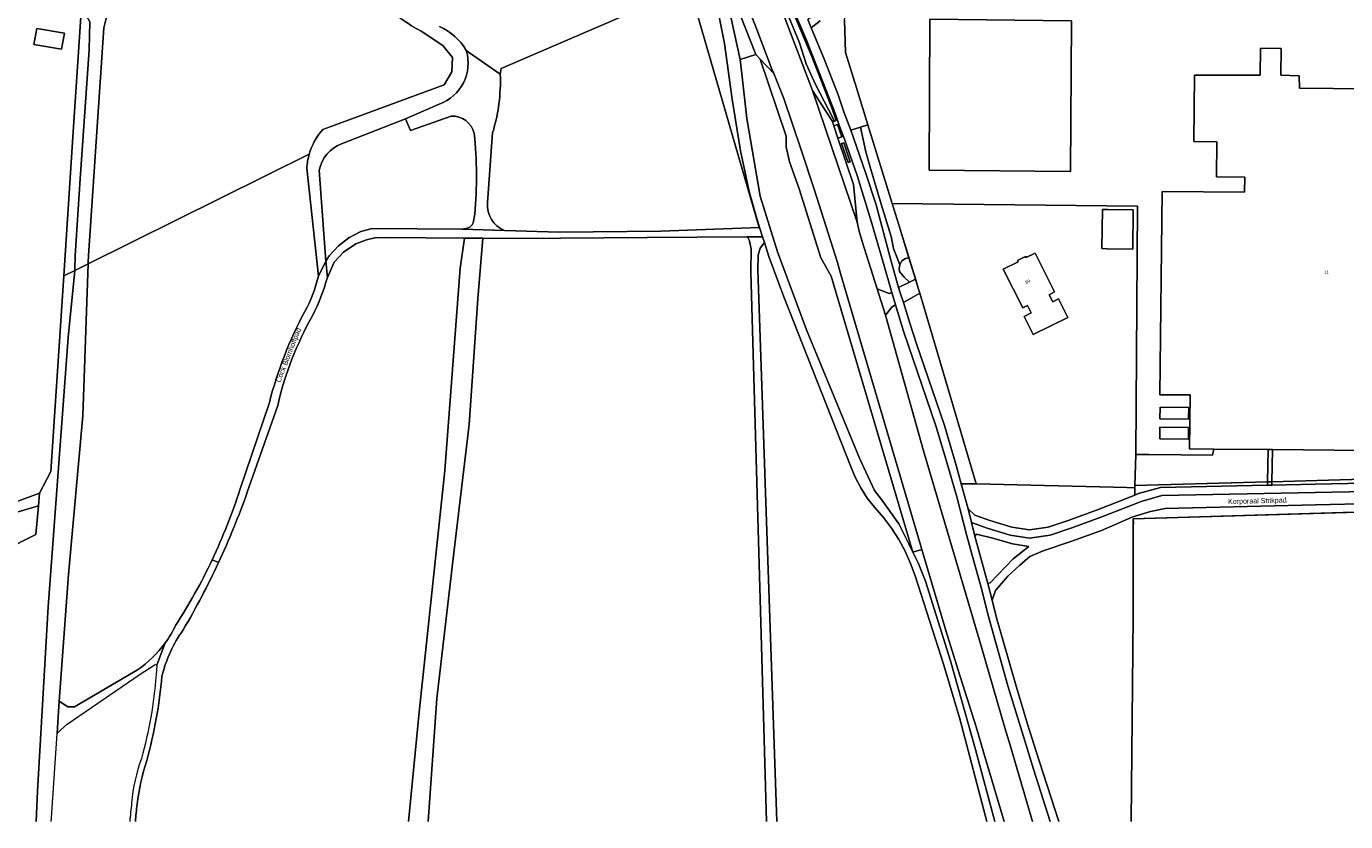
# Model space of a CAD drawing. Header units: metres. Extents: x 151448 to 154749, y 463108 to 465296.
# Tile 19 of 256: x 152010 to 152332, y 463112 to 463306. Entities that reach past the tile are written whole.
import ezdxf
from ezdxf.enums import TextEntityAlignment as Align

# ---------------------------------------------------------------- set-up
doc = ezdxf.new("R2010")
doc.units = ezdxf.units.M
for name, color, linetype, lineweight in [('B-PV-GR-BEPLANTING_CULTUUR_BOSPLANTSOEN-GV', 253, 'Continuous', 9), ('B-PV-GR-BEPLANTING_CULTUUR_HEESTERS-GV', 253, 'Continuous', 9), ('B-PV-GR-BOS_NAALD-GV', 253, 'Continuous', 9), ('B-PV-GR-GROENVOORZIENING-GV', 253, 'Continuous', 9), ('B-PV-GR-HAAG-GV', 253, 'Continuous', 9), ('B-PV-GR-HOUTWAL-GV', 253, 'Continuous', 9), ('B-PV-IE-TERREINAFSCHEIDING_KUNSTMATIG_HEKWERK-G', 253, 'Continuous', 9), ('B-PV-OG-BEBOUWING-GV', 1, 'Continuous', 9), ('B-PV-OG-BEBOUWING-T18', 2, 'Continuous', 9), ('B-PV-OG-TERREIN_BEGROEID-GV', 253, 'Continuous', 9), ('B-PV-OG-TERREIN_ERF-GV', 253, 'Continuous', 9), ('B-PV-OG-TOPOGRAFIE-T18', 2, 'Continuous', 9), ('B-PV-VH-GESLOTENVERHARDING_ASFALT-GV', 253, 'Continuous', 9), ('B-PV-VH-HALFVERHARDING_GRIND-GV', 253, 'Continuous', 9), ('B-PV-VH-ONVERHARD_ZAND-GV', 253, 'Continuous', 9), ('B-PV-VH-OPENVERHARDING_BETONSTRAATSTEEN-GV', 253, 'Continuous', 9), ('B-PV-VH-OPENVERHARDING_STRAATBAKSTEEN-GV', 253, 'Continuous', 9), ('B-PV-VH-OPENVERHARDING_TEGEL-GV', 253, 'Continuous', 9)]:
    doc.layers.add(name, color=color, linetype=linetype, lineweight=lineweight)
doc.styles.add('Drong', font='txt', dxfattribs={"height": 1.8})

msp = doc.modelspace()

# ---------------------------------------------------------------- linework, layer by layer
at = {"layer": 'B-PV-GR-BEPLANTING_CULTUUR_BOSPLANTSOEN-GV', "flags": 128}
for points in [[(152226.568, 463177.582), (152206.629, 463244.931), (152204.126, 463249.361), (152198.784, 463266.216), (152196.469, 463272.829), (152195.614, 463276.449), (152195.653, 463279.085), (152189.287, 463297.879), (152188.226, 463299.009), (152184.447, 463297.769), (152184.833, 463294.241), (152186.026, 463283.35), (152189.318, 463264.431), (152193.528, 463250.88), (152200.622, 463231.857), (152213.524, 463200.505), (152217.23, 463192.623), (152218.894, 463190.42), (152223.105, 463184.513), (152225.545, 463179.652)], [(152238.344, 463194.303), (152239.321, 463190.773), (152240.016, 463188.163), (152241.678, 463186.657), (152245.285, 463185.337), (152250.684, 463183.744), (152254.959, 463183.04), (152259.537, 463183.724), (152264.624, 463185.414), (152271.937, 463188.06), (152280.628, 463191.521), (152280.671, 463193.299), (152278.672, 463193.348), (152241.95, 463194.248), (152241.94, 463194.248)]]:
    msp.add_lwpolyline(points, close=True, dxfattribs=at)
for points in [[(152279.801, 463111.882), (152280.293, 463161.939), (152280.29, 463185.773), (152368.043, 463188.364), (152365.826, 463193.917)], [(152357.329, 463190.053), (152353.171, 463189.817), (152324.725, 463189.125), (152288.052, 463188.234), (152284.476, 463187.555), (152280.171, 463186.205), (152272.511, 463182.886), (152265.081, 463180.204), (152258.327, 463177.924), (152255.083, 463176.523), (152252.606, 463174.401), (152249.707, 463171.727), (152246.653, 463168.225), (152245.879, 463165.868), (152246.924, 463161.571), (152251.582, 463145.514), (152254.528, 463135.636), (152255.627, 463132.11)], [(152255.627, 463132.11), (152256.611, 463128.95), (152258.349, 463123.726), (152262.151, 463111.882)]]:
    msp.add_lwpolyline(points, dxfattribs=at)
at = {"layer": 'B-PV-GR-BEPLANTING_CULTUUR_HEESTERS-GV', "flags": 128}
msp.add_lwpolyline([(152223.35, 463247.693), (152223.228, 463246.834), (152223.313, 463246.084), (152224.408, 463244.647), (152225.693, 463243.453), (152227.2, 463244.163), (152225.601, 463249.422), (152224.714, 463249.221), (152223.842, 463248.651)], close=True, dxfattribs=at)
at = {"layer": 'B-PV-GR-BOS_NAALD-GV', "flags": 128}
for points in [[(152117.668, 463299.973), (152125.951, 463294.214), (152126.188, 463295.541), (152172.107, 463315.391), (152189.067, 463256.76), (152189.191, 463256.764), (152188.486, 463258.956), (152186.659, 463265.557), (152184.482, 463275.464), (152182.449, 463288.085), (152180.629, 463301.686), (152177.767, 463315.875), (152177.588, 463316.573), (152176.294, 463321.242), (152173.787, 463328.707), (152172.085, 463333.037)], [(152189.067, 463256.76), (152172.107, 463315.391), (152126.188, 463295.541), (152125.951, 463294.214)], [(152030.771, 463311.35), (152029.326, 463305.529), (152025.518, 463249.928), (152025.464, 463248.242), (152025.453, 463247.932), (152079.37, 463274.671)], [(152082.664, 463280.733), (152112.253, 463291.577), (152114.176, 463294.756), (152114.298, 463298.296), (152111.939, 463301.186), (152106.657, 463304.672)], [(152113.956, 463283.986), (152104.088, 463280.472), (152102.816, 463283.313), (152087.223, 463277.219)], [(152124.089, 463279.888), (152122.859, 463262.858)], [(152079.37, 463274.671), (152025.453, 463247.932), (152024.168, 463210.824), (152020.648, 463172.186), (152018.414, 463141.29), (152020.524, 463139.917), (152022.164, 463139.876), (152037.476, 463148.903)], [(152081.634, 463244.963), (152078.785, 463271.257)], [(152081.787, 463270.807), (152083.458, 463248.547), (152084.2, 463249.893)], [(152084.2, 463249.893), (152086.49, 463252.333), (152089.01, 463254.285), (152091.981, 463255.798), (152094.689, 463256.556), (152116.66, 463256.353), (152117.672, 463256.53), (152118.557, 463256.903), (152119.105, 463257.453), (152119.309, 463257.946), (152119.76, 463260.013)], [(152126.941, 463256.045), (152140.347, 463255.688), (152165.109, 463255.893), (152189.067, 463256.76)], [(152103.538, 463111.882), (152106.138, 463138.621), (152112.46, 463197.542), (152116.173, 463246.9), (152117.209, 463254.221), (152098.438, 463254.334), (152095.328, 463254.274), (152093.321, 463253.76), (152090.707, 463252.797), (152087.686, 463250.8), (152085.464, 463248.369), (152083.791, 463244.618)], [(152190.83, 463111.882), (152187.057, 463245.979), (152187.098, 463251.504), (152186.749, 463253.509), (152186.367, 463254.23), (152186.071, 463254.509), (152161.785, 463254.385), (152130.102, 463254.143), (152121.679, 463254.194), (152120.505, 463239.375), (152118.348, 463208.71), (152114.634, 463177.465), (152110.492, 463141.934), (152108.336, 463111.882)], [(152244.609, 463111.882), (152237.959, 463136.961), (152234.135, 463150.017), (152227.083, 463171.814), (152225.965, 463174.864), (152224.63, 463177.826), (152223.084, 463180.683), (152221.336, 463183.422), (152219.396, 463186.028), (152217.272, 463188.486), (152215.43, 463190.797), (152213.821, 463193.276), (152212.461, 463195.901), (152211.363, 463198.644), (152195.107, 463239.871), (152191.456, 463249.726), (152190.368, 463253.108), (152189.307, 463251.78), (152188.858, 463250.011), (152188.705, 463246.486), (152193.351, 463111.882)], [(152062.455, 463192.82), (152069.657, 463214.13)], [(152071.675, 463213.389), (152064.262, 463192.254)]]:
    msp.add_lwpolyline(points, dxfattribs=at)
at = {"layer": 'B-PV-GR-BOS_NAALD-GV'}
for points in [[(152106.657, 463304.672, -0.1577687), (152091.684, 463319.857)], [(152111.102, 463305.852, -0.1540341), (152117.668, 463299.973)], [(152125.951, 463294.214, -0.0830598), (152124.089, 463279.888)], [(152119.603, 463279.744, 0.3524098), (152113.956, 463283.986)], [(152079.37, 463274.671, -0.109872), (152082.664, 463280.733)], [(152119.76, 463260.013, 0.0454614), (152119.603, 463279.744)], [(152078.785, 463271.257, -0.0547724), (152079.37, 463274.671)], [(152087.223, 463277.219, 0.250503), (152081.787, 463270.807)], [(152122.859, 463262.858, 0.3317786), (152126.941, 463256.045)], [(152078.294, 463236.298, 0.065074), (152081.634, 463244.963)], [(152083.791, 463244.618, -0.047429), (152080.223, 463235.385)], [(152069.657, 463214.13, -0.0607509), (152078.294, 463236.298)], [(152080.223, 463235.385, 0.0716423), (152071.675, 463213.389)], [(152055.714, 463175.745, 0.0331895), (152062.455, 463192.82)], [(152064.262, 463192.254, -0.0243545), (152057.274, 463175.094)], [(152046.773, 463159.712, 0.0332377), (152055.714, 463175.745)], [(152057.274, 463175.094, -0.0243095), (152048.653, 463158.693)], [(152048.653, 463158.693, 0.0947073), (152043.474, 463147.382)], [(152044.271, 463155.481, 0.0458809), (152046.773, 463159.712)], [(152037.476, 463148.903, 0.0883121), (152044.271, 463155.481)], [(152043.474, 463147.382, -0.0448302), (152039.761, 463126.791)], [(152039.761, 463126.791, 0.046693), (152037.383, 463116.121)], [(152037.383, 463116.121, 0.0030346), (152036.99, 463111.882, 0.0030346)]]:
    msp.add_lwpolyline(points, format="xyb", dxfattribs=at)
at = {"layer": 'B-PV-GR-GROENVOORZIENING-GV', "flags": 128}
for points in [[(152182.734, 463339.838), (152191.244, 463320.491), (152198.938, 463301.877), (152200.568, 463296.737), (152202.684, 463291.817), (152207.155, 463283.246), (152207.335, 463282.685), (152207.871, 463282.865), (152206.893, 463285.78), (152201.912, 463298.5), (152191.803, 463322.43), (152183.688, 463340.248)], [(152209.16, 463277.287), (152210.751, 463272.653), (152211.272, 463272.831), (152209.681, 463277.464)]]:
    msp.add_lwpolyline(points, close=True, dxfattribs=at)
for points in [[(152203.982, 463307.228), (152201.772, 463305.535), (152204.819, 463298.088), (152208.298, 463289.179), (152209.82, 463284.779), (152211.384, 463280.52), (152213.788, 463281.273), (152215.592, 463281.837), (152212.802, 463290.871)], [(152212.802, 463290.871), (152210.152, 463299.451), (152209.896, 463307.395), (152209.937, 463307.949), (152204.792, 463309.228)]]:
    msp.add_lwpolyline(points, dxfattribs=at)
at = {"layer": 'B-PV-GR-HAAG-GV', "flags": 128}
for points in [[(152183.688, 463340.248), (152182.734, 463339.838), (152191.244, 463320.491), (152198.938, 463301.877), (152200.568, 463296.737), (152202.684, 463291.817), (152207.155, 463283.246), (152207.335, 463282.685), (152207.871, 463282.865), (152206.893, 463285.78), (152201.912, 463298.5), (152191.803, 463322.43)], [(152209.16, 463277.287), (152210.751, 463272.653), (152211.272, 463272.831), (152209.681, 463277.464)]]:
    msp.add_lwpolyline(points, close=True, dxfattribs=at)
at = {"layer": 'B-PV-GR-HOUTWAL-GV', "flags": 128}
for points in [[(152007.705, 463189.767), (152013.647, 463191.998), (152016.371, 463197.255), (152019.526, 463244.992), (152021.766, 463278.88), (152023.855, 463310.587)], [(152012.764, 463111.882), (152013.117, 463119.336), (152015.706, 463164.295), (152020.565, 463230.003), (152022.202, 463246.319), (152019.526, 463244.992), (152016.371, 463197.255), (152013.647, 463191.998), (152013.36, 463188.889), (152012.718, 463181.955), (152004.858, 463177.904)], [(151922.046, 463191.319), (151917.565, 463185.023), (151926.562, 463177.141), (151926.401, 463174.144), (151927.872, 463162.154), (151927.661, 463159.135), (151925.873, 463150.304), (151924.941, 463147.41), (151922.015, 463142.198), (151921.52, 463139.192), (151921.692, 463136.146), (151922.871, 463130.272), (151924.494, 463127.699), (151929.09, 463124.189), (151938.202, 463123.302), (151945.505, 463124.437), (151957.522, 463129.882), (151957.774, 463130.036), (152003.602, 463157.951), (152004.858, 463177.904), (152012.718, 463181.955), (152013.36, 463188.889), (152003.368, 463185.942)]]:
    msp.add_lwpolyline(points, dxfattribs=at)
msp.add_lwpolyline([(152012.936, 463305.358), (152019.675, 463304.212), (152019.001, 463300.253), (152012.262, 463301.4)], close=True, dxfattribs=at)
at = {"layer": 'B-PV-IE-TERREINAFSCHEIDING_KUNSTMATIG_HEKWERK-G', "flags": 128}
for points in [[(152023.855, 463310.587), (152021.766, 463278.88), (152019.526, 463244.992)], [(152210.152, 463299.451), (152209.896, 463307.395)], [(152230.692, 463307.586), (152230.526, 463270.792), (152264.898, 463270.486)], [(152212.802, 463290.871), (152210.152, 463299.451)], [(152221.51, 463262.674), (152212.802, 463290.871)], [(152280.869, 463201.462), (152281.301, 463261.999), (152221.51, 463262.674)], [(152223.154, 463257.469), (152221.51, 463262.674)], [(152223.154, 463257.469), (152227.499, 463243.181)], [(152019.526, 463244.992), (152016.371, 463197.255), (152013.647, 463191.998)], [(152228.217, 463240.749), (152241.94, 463194.248)], [(152280.869, 463201.462), (152280.684, 463193.832)], [(152299.901, 463202.767), (152299.617, 463201.23), (152284.069, 463201.422), (152280.869, 463201.462)], [(152241.94, 463194.248), (152278.672, 463193.348)], [(152013.647, 463191.998), (152013.36, 463188.889)], [(152280.671, 463193.299), (152278.672, 463193.348)], [(152280.684, 463193.832), (152280.671, 463193.299)], [(152013.36, 463188.889), (152012.718, 463181.955), (152004.858, 463177.904), (152003.602, 463157.951), (151957.774, 463130.036)], [(152371.815, 463188.475), (152280.219, 463185.771), (152280.321, 463184.528)]]:
    msp.add_lwpolyline(points, dxfattribs=at)
at = {"layer": 'B-PV-OG-BEBOUWING-GV', "flags": 128}
msp.add_lwpolyline([(152353.679, 463290.419), (152320.85, 463290.782), (152320.717, 463293.795), (152316.293, 463293.924), (152316.364, 463300.452), (152311.324, 463300.507), (152311.252, 463293.945), (152295.217, 463293.946), (152295.048, 463277.734), (152300.634, 463277.673), (152300.541, 463269.114), (152307.451, 463269.079), (152307.411, 463265.382), (152287.335, 463265.579), (152286.794, 463216.02), (152294.137, 463215.941), (152293.991, 463202.831), (152299.901, 463202.767), (152313.139, 463202.624), (152314.239, 463202.612), (152344.347, 463202.285)], dxfattribs=at)
for points in [[(152274.053, 463261.197), (152272.748, 463261.213), (152272.631, 463251.642), (152273.936, 463251.626), (152280.159, 463251.551), (152280.276, 463261.121)], [(152260.648, 463238.648), (152259.758, 463240.41), (152261.115, 463241.095), (152256.332, 463250.564), (152254.157, 463249.465), (152254.032, 463249.712), (152252.071, 463248.722), (152252.206, 463248.456), (152248.548, 463246.608), (152253.317, 463237.168), (152254.478, 463237.754), (152255.373, 463235.983), (152253.67, 463235.122), (152255.838, 463230.684), (152264.308, 463234.821), (152262.084, 463239.374)], [(152286.803, 463212.972), (152286.772, 463210.123), (152293.771, 463210.045), (152293.803, 463212.895)], [(152286.718, 463205.273), (152293.717, 463205.195), (152293.749, 463208.045), (152286.749, 463208.123)]]:
    msp.add_lwpolyline(points, close=True, dxfattribs=at)
at = {"layer": 'B-PV-OG-TERREIN_BEGROEID-GV', "flags": 128}
for points in [[(152191.803, 463322.43), (152201.912, 463298.5), (152206.893, 463285.78), (152207.871, 463282.865), (152207.335, 463282.685), (152207.155, 463283.246), (152202.684, 463291.817), (152200.568, 463296.737), (152198.938, 463301.877), (152191.244, 463320.491)], [(152193.034, 463313.915), (152202.069, 463290.192), (152206.921, 463282.633), (152207.253, 463281.618), (152208.189, 463281.917), (152209.207, 463278.883), (152209.605, 463279.017), (152208.694, 463281.494), (152207.722, 463284.438), (152200.592, 463302.468), (152196.38, 463312.52)], [(152260.031, 463111.882), (152255.917, 463124.671), (152253.806, 463131.565), (152249.702, 463144.966), (152244.839, 463162.455), (152243.353, 463168.409), (152241.253, 463175.982), (152239.735, 463181.624), (152237.242, 463191.108), (152234.637, 463200.013), (152232.124, 463208.429), (152224.268, 463231.536), (152222.302, 463237.893), (152221.404, 463237.335), (152219.874, 463235.41), (152229.152, 463202.325), (152237.639, 463173.438), (152243.271, 463154.458), (152248.985, 463134.793), (152250.272, 463130.501), (152251.007, 463128.049), (152255.708, 463111.882)], [(152248.818, 463111.882), (152243.871, 463128.582), (152241.961, 463135.03), (152237.617, 463148.839), (152234.577, 463158.501), (152228.766, 463178.239), (152226.568, 463177.582), (152227.838, 463175.013), (152229.617, 463170.552), (152235.7, 463151.11), (152241.805, 463129.448), (152246.513, 463111.882)]]:
    msp.add_lwpolyline(points, dxfattribs=at)
for points in [[(152025.705, 463300.106), (152025.902, 463306.922), (152023.855, 463310.587), (152021.766, 463278.88), (152019.526, 463244.992), (152022.202, 463246.319), (152022.236, 463246.66), (152022.33, 463249.957), (152023.554, 463268.698)], [(152228.766, 463178.239), (152208.931, 463245.609), (152208.155, 463248.245), (152202.562, 463265.892), (152199.327, 463275.719), (152195.085, 463288.243), (152192.606, 463294.346), (152189.287, 463297.879), (152195.653, 463279.085), (152195.614, 463276.449), (152196.469, 463272.829), (152198.784, 463266.216), (152204.126, 463249.361), (152206.629, 463244.931), (152226.568, 463177.582)], [(152225.693, 463243.453), (152224.408, 463244.647), (152223.313, 463246.084), (152223.228, 463246.834), (152223.35, 463247.693), (152221.8, 463251.642), (152221.267, 463254.625), (152218.838, 463262.515), (152216.16, 463271.518), (152215.055, 463275.24), (152213.788, 463281.273), (152211.384, 463280.52), (152215.028, 463270.224), (152217.57, 463262.326), (152221.108, 463249.177), (152222.679, 463243.336), (152223.036, 463242.199)], [(152223.154, 463257.469), (152221.51, 463262.674), (152215.592, 463281.837), (152213.788, 463281.273), (152215.055, 463275.24), (152216.16, 463271.518), (152218.838, 463262.515), (152221.267, 463254.625), (152221.8, 463251.642), (152223.35, 463247.693), (152223.842, 463248.651), (152224.714, 463249.221), (152225.601, 463249.422)], [(152221.407, 463240.907), (152219.191, 463248.615), (152216.401, 463258.316), (152212.931, 463269.458), (152209.856, 463278.333), (152209.605, 463279.017), (152209.207, 463278.883), (152208.252, 463278.563), (152212.088, 463267.281), (152212.974, 463258.064), (152213.431, 463255.934), (152214.158, 463253.415), (152217.814, 463241.862), (152220.75, 463240.734)], [(152209.16, 463277.287), (152209.681, 463277.464), (152211.272, 463272.831), (152210.751, 463272.653)], [(152228.217, 463240.749), (152224.242, 463238.5), (152225.89, 463233.217), (152227.454, 463228.441), (152234.267, 463208.528), (152237.182, 463198.502), (152238.344, 463194.303), (152241.94, 463194.248)], [(152299.901, 463202.767), (152299.617, 463201.23), (152284.069, 463201.422), (152280.869, 463201.462), (152280.684, 463193.832), (152312.985, 463194.769), (152313.139, 463202.624)], [(152344.347, 463202.285), (152314.239, 463202.612), (152314.085, 463194.801), (152344.502, 463195.684)], [(152280.671, 463193.299), (152280.628, 463191.521), (152281.582, 463191.901), (152286.926, 463193.394), (152312.968, 463193.924), (152312.985, 463194.769), (152280.684, 463193.832)], [(152324.602, 463194.161), (152344.528, 463194.567), (152344.502, 463195.684), (152314.085, 463194.801), (152314.068, 463193.947)], [(152244.839, 463169.968), (152245.366, 463170.099), (152250.97, 463175.958), (152254.788, 463178.983), (152250.854, 463179.607), (152246.013, 463181.005), (152242.088, 463182.033), (152241.681, 463181.501)]]:
    msp.add_lwpolyline(points, close=True, dxfattribs=at)
at = {"layer": 'B-PV-OG-TERREIN_ERF-GV', "flags": 128}
for points in [[(152209.896, 463307.395), (152210.152, 463299.451), (152212.802, 463290.871), (152215.592, 463281.837), (152221.51, 463262.674), (152281.301, 463261.999), (152280.869, 463201.462), (152284.069, 463201.422), (152299.617, 463201.23), (152299.901, 463202.767), (152293.991, 463202.831), (152294.137, 463215.941), (152286.794, 463216.02), (152287.335, 463265.579), (152307.411, 463265.382), (152307.451, 463269.079), (152300.541, 463269.114), (152300.634, 463277.673), (152295.048, 463277.734), (152295.217, 463293.946), (152311.252, 463293.945), (152311.324, 463300.507), (152316.364, 463300.452), (152316.293, 463293.924), (152320.717, 463293.795), (152320.85, 463290.782), (152353.679, 463290.419)], [(152594.986, 463111.882), (152597.211, 463131.014), (152594.64, 463165.202), (152594.465, 463165.219), (152591.35, 463165.523), (152589.837, 463165.67), (152579.443, 463166.677), (152564.494, 463170.129), (152534.378, 463177.084), (152529.716, 463178.459), (152527.311, 463179.168), (152507.269, 463185.222), (152501.161, 463187.058), (152500.94, 463187.396), (152386.899, 463188.674), (152371.815, 463188.475), (152370.071, 463188.424), (152368.043, 463188.364), (152280.29, 463185.773), (152280.293, 463161.939), (152279.801, 463111.882)]]:
    msp.add_lwpolyline(points, dxfattribs=at)
for points in [[(152265.205, 463307.205), (152230.692, 463307.586), (152230.526, 463270.792), (152264.898, 463270.486), (152264.978, 463270.486)], [(152265.205, 463307.205), (152264.978, 463270.486), (152264.898, 463270.486), (152230.526, 463270.792), (152230.692, 463307.586)], [(152012.936, 463305.358), (152012.262, 463301.4), (152019.001, 463300.253), (152019.675, 463304.212)], [(152280.869, 463201.462), (152281.301, 463261.999), (152221.51, 463262.674), (152223.154, 463257.469), (152225.601, 463249.422), (152227.2, 463244.163), (152227.855, 463241.974), (152228.217, 463240.749), (152241.94, 463194.248), (152241.95, 463194.248), (152278.672, 463193.348), (152280.671, 463193.299), (152280.684, 463193.832)], [(152273.936, 463251.626), (152272.631, 463251.642), (152272.748, 463261.213), (152274.053, 463261.197), (152280.276, 463261.121), (152280.159, 463251.551)], [(152248.548, 463246.608), (152252.206, 463248.456), (152252.071, 463248.722), (152254.032, 463249.712), (152254.157, 463249.465), (152256.332, 463250.564), (152261.115, 463241.095), (152259.758, 463240.41), (152260.648, 463238.648), (152262.084, 463239.374), (152264.308, 463234.821), (152255.838, 463230.684), (152253.67, 463235.122), (152255.373, 463235.983), (152254.478, 463237.754), (152253.317, 463237.168)], [(152286.803, 463212.972), (152293.803, 463212.895), (152293.771, 463210.045), (152286.772, 463210.123)], [(152286.718, 463205.273), (152286.749, 463208.123), (152293.749, 463208.045), (152293.717, 463205.195)]]:
    msp.add_lwpolyline(points, close=True, dxfattribs=at)
at = {"layer": 'B-PV-VH-GESLOTENVERHARDING_ASFALT-GV', "flags": 128}
for points in [[(152179.428, 463351.136), (152180.016, 463349.641), (152183.629, 463341.343), (152184.06, 463340.408), (152186.282, 463335.526), (152196.38, 463312.52), (152200.592, 463302.468), (152207.722, 463284.438), (152208.694, 463281.494), (152209.605, 463279.017), (152209.856, 463278.333), (152212.931, 463269.458), (152216.401, 463258.316), (152219.191, 463248.615)], [(152183.1, 463318.636), (152188.276, 463305.706), (152192.156, 463295.453), (152192.606, 463294.346), (152195.085, 463288.243), (152199.327, 463275.719), (152202.562, 463265.892), (152208.155, 463248.245), (152208.931, 463245.609), (152228.766, 463178.239), (152234.577, 463158.501), (152237.617, 463148.839), (152241.961, 463135.03), (152243.871, 463128.582), (152248.818, 463111.882)], [(152177.767, 463315.875), (152180.629, 463301.686), (152182.449, 463288.085), (152184.482, 463275.464), (152186.659, 463265.557), (152188.486, 463258.956), (152189.191, 463256.764), (152189.91, 463254.529), (152190.368, 463253.108), (152191.456, 463249.726), (152195.107, 463239.871), (152211.363, 463198.644), (152212.461, 463195.901), (152213.821, 463193.276), (152215.43, 463190.797), (152217.272, 463188.486), (152219.396, 463186.028), (152221.336, 463183.422), (152223.084, 463180.683), (152224.63, 463177.826), (152225.965, 463174.864), (152227.083, 463171.814), (152234.135, 463150.017), (152237.959, 463136.961), (152244.609, 463111.882)], [(152255.708, 463111.882), (152251.007, 463128.049), (152250.272, 463130.501), (152248.985, 463134.793), (152243.271, 463154.458), (152237.639, 463173.438), (152229.152, 463202.325), (152219.874, 463235.41), (152217.814, 463241.862), (152214.158, 463253.415), (152213.431, 463255.934), (152212.974, 463258.064), (152202.069, 463290.192), (152193.034, 463313.915)], [(152246.513, 463111.882), (152241.805, 463129.448), (152235.7, 463151.11), (152229.617, 463170.552), (152227.838, 463175.013), (152226.568, 463177.582), (152225.545, 463179.652), (152223.105, 463184.513), (152218.894, 463190.42), (152217.23, 463192.623), (152213.524, 463200.505), (152200.622, 463231.857), (152193.528, 463250.88), (152189.318, 463264.431), (152186.026, 463283.35), (152184.833, 463294.241), (152184.447, 463297.769), (152181.541, 463311.112)], [(152202.244, 463308.314), (152200.923, 463307.516), (152201.772, 463305.535), (152203.982, 463307.228)], [(152262.151, 463111.882), (152258.349, 463123.726), (152256.611, 463128.95), (152255.627, 463132.11), (152254.528, 463135.636), (152251.582, 463145.514), (152246.924, 463161.571), (152245.879, 463165.868), (152244.839, 463169.968), (152241.681, 463181.501), (152240.849, 463184.831), (152240.016, 463188.163), (152239.321, 463190.773), (152238.344, 463194.303), (152237.182, 463198.502), (152234.267, 463208.528), (152227.454, 463228.441), (152225.89, 463233.217), (152224.242, 463238.5), (152223.373, 463241.128), (152223.036, 463242.199), (152222.679, 463243.336), (152221.108, 463249.177), (152217.57, 463262.326), (152215.028, 463270.224), (152211.384, 463280.52), (152209.82, 463284.779), (152208.298, 463289.179), (152204.819, 463298.088), (152201.772, 463305.535), (152200.923, 463307.516)], [(152219.191, 463248.615), (152221.407, 463240.907), (152222.302, 463237.893), (152224.268, 463231.536), (152232.124, 463208.429), (152234.637, 463200.013), (152237.242, 463191.108), (152239.735, 463181.624), (152241.253, 463175.982), (152243.353, 463168.409), (152244.839, 463162.455), (152249.702, 463144.966), (152253.806, 463131.565), (152255.917, 463124.671), (152260.031, 463111.882)], [(152344.528, 463194.567), (152324.602, 463194.161), (152314.068, 463193.947), (152312.968, 463193.924), (152286.926, 463193.394), (152281.582, 463191.901), (152280.628, 463191.521), (152271.937, 463188.06), (152264.624, 463185.414), (152259.537, 463183.724), (152254.959, 463183.04), (152250.684, 463183.744), (152245.285, 463185.337), (152241.678, 463186.657), (152240.016, 463188.163), (152240.849, 463184.831), (152244.658, 463183.437), (152250.237, 463181.791), (152254.944, 463181.016), (152260.004, 463181.772), (152265.28, 463183.524), (152272.647, 463186.19), (152281.368, 463189.663), (152282.223, 463190.003), (152287.22, 463191.4), (152324.643, 463192.161), (152349.711, 463192.672)], [(152349.711, 463192.672), (152324.643, 463192.161), (152287.22, 463191.4), (152282.223, 463190.003), (152281.368, 463189.663), (152272.647, 463186.19), (152265.28, 463183.524), (152260.004, 463181.772), (152254.944, 463181.016), (152250.237, 463181.791), (152244.658, 463183.437), (152240.849, 463184.831), (152241.681, 463181.501), (152242.088, 463182.033), (152246.013, 463181.005), (152250.854, 463179.607), (152254.788, 463178.983), (152250.97, 463175.958), (152245.366, 463170.099), (152244.839, 463169.968), (152245.879, 463165.868), (152246.653, 463168.225), (152249.707, 463171.727), (152252.606, 463174.401), (152255.083, 463176.523), (152258.327, 463177.924), (152265.081, 463180.204), (152272.511, 463182.886), (152280.171, 463186.205), (152284.476, 463187.555), (152288.052, 463188.234), (152324.725, 463189.125), (152353.171, 463189.817)]]:
    msp.add_lwpolyline(points, dxfattribs=at)
at = {"layer": 'B-PV-VH-HALFVERHARDING_GRIND-GV'}
for points in [[(152091.684, 463319.857, 0.1577687), (152106.657, 463304.672)], [(152117.668, 463299.973, 0.1540341), (152111.102, 463305.852)], [(152111.077, 463286.849, 0.3966016), (152117.668, 463299.973)], [(152082.664, 463280.733, 0.109872), (152079.37, 463274.671)], [(152079.37, 463274.671, 0.0547724), (152078.785, 463271.257)], [(152081.787, 463270.807, -0.250503), (152087.223, 463277.219)], [(152081.634, 463244.963, -0.065074), (152078.294, 463236.298)], [(152080.223, 463235.385, 0.047429), (152083.791, 463244.618)], [(152078.294, 463236.298, 0.0607509), (152069.657, 463214.13)], [(152071.675, 463213.389, -0.0716423), (152080.223, 463235.385)], [(152062.455, 463192.82, -0.0331895), (152055.714, 463175.745)], [(152057.274, 463175.094, 0.0243545), (152064.262, 463192.254)], [(152055.714, 463175.745, -0.0332377), (152046.773, 463159.712)], [(152048.653, 463158.693, 0.0243095), (152057.274, 463175.094)], [(152043.474, 463147.382, -0.0947073), (152048.653, 463158.693)], [(152046.773, 463159.712, -0.0458809), (152044.271, 463155.481)], [(152042.014, 463147.598, -0.0523771), (152038.445, 463127.306)], [(152039.761, 463126.791, 0.0448302), (152043.474, 463147.382)], [(152038.445, 463127.306, 0.0650699), (152036.059, 463116.457)], [(152037.383, 463116.121, -0.046693), (152039.761, 463126.791)], [(152036.059, 463116.457, 0.0035515), (152035.598, 463111.882, 0.0035515)], [(152036.99, 463111.882, -0.0030346), (152037.383, 463116.121)]]:
    msp.add_lwpolyline(points, format="xyb", dxfattribs=at)
at = {"layer": 'B-PV-VH-HALFVERHARDING_GRIND-GV', "flags": 128}
for points in [[(152106.657, 463304.672), (152111.939, 463301.186), (152114.298, 463298.296), (152114.176, 463294.756), (152112.253, 463291.577), (152082.664, 463280.733)], [(152087.223, 463277.219), (152102.816, 463283.313), (152111.077, 463286.849)], [(152078.785, 463271.257), (152081.634, 463244.963), (152083.458, 463248.547), (152081.787, 463270.807)], [(152083.791, 463244.618), (152083.458, 463248.547), (152081.634, 463244.963)], [(152069.657, 463214.13), (152062.455, 463192.82)], [(152064.262, 463192.254), (152071.675, 463213.389)], [(152003.368, 463185.942), (152013.36, 463188.889), (152013.647, 463191.998), (152007.705, 463189.767)], [(152055.714, 463175.745), (152057.274, 463175.094)], [(152057.274, 463175.094), (152055.714, 463175.745)], [(152044.271, 463155.481), (152042.24, 463150.011), (152042.014, 463147.598)]]:
    msp.add_lwpolyline(points, dxfattribs=at)
at = {"layer": 'B-PV-VH-ONVERHARD_ZAND-GV', "flags": 128}
for points in [[(152022.202, 463246.319), (152025.453, 463247.932), (152025.464, 463248.242), (152025.518, 463249.928), (152029.326, 463305.529), (152030.771, 463311.35)], [(152023.855, 463310.587), (152025.902, 463306.922), (152025.705, 463300.106), (152023.554, 463268.698), (152022.33, 463249.957), (152022.236, 463246.66), (152022.202, 463246.319)], [(152125.951, 463294.214), (152117.668, 463299.973)], [(152111.077, 463286.849), (152102.816, 463283.313), (152104.088, 463280.472), (152113.956, 463283.986)], [(152122.859, 463262.858), (152124.089, 463279.888)], [(152119.76, 463260.013), (152119.309, 463257.946), (152119.105, 463257.453), (152118.557, 463256.903), (152117.672, 463256.53), (152116.66, 463256.353), (152126.941, 463256.045)], [(152108.336, 463111.882), (152110.492, 463141.934), (152114.634, 463177.465), (152118.348, 463208.71), (152120.505, 463239.375), (152121.679, 463254.194), (152117.209, 463254.221), (152116.173, 463246.9), (152112.46, 463197.542), (152106.138, 463138.621), (152103.538, 463111.882)], [(152193.351, 463111.882), (152188.705, 463246.486), (152188.858, 463250.011), (152189.307, 463251.78), (152190.368, 463253.108), (152189.91, 463254.529), (152186.071, 463254.509), (152186.367, 463254.23), (152186.749, 463253.509), (152187.098, 463251.504), (152187.057, 463245.979), (152190.83, 463111.882)], [(152016.461, 463111.882), (152016.525, 463112.843), (152017.876, 463133.366), (152018.231, 463138.761), (152018.414, 463141.29), (152020.648, 463172.186), (152024.168, 463210.824), (152025.453, 463247.932), (152022.202, 463246.319), (152020.565, 463230.003), (152015.706, 463164.295), (152013.117, 463119.336), (152012.764, 463111.882)], [(152038.115, 463147.878), (152041.791, 463150.181), (152042.24, 463150.011), (152044.271, 463155.481)], [(152037.476, 463148.903), (152022.164, 463139.876), (152020.524, 463139.917), (152018.414, 463141.29), (152018.231, 463138.761), (152017.876, 463133.366), (152018.769, 463134.289), (152020.372, 463135.679), (152038.115, 463147.878)]]:
    msp.add_lwpolyline(points, dxfattribs=at)
at = {"layer": 'B-PV-VH-ONVERHARD_ZAND-GV'}
for points in [[(152117.668, 463299.973, -0.3966016), (152111.077, 463286.849)], [(152124.089, 463279.888, 0.0830598), (152125.951, 463294.214)], [(152113.956, 463283.986, -0.3524098), (152119.603, 463279.744)], [(152119.603, 463279.744, -0.0454614), (152119.76, 463260.013)], [(152126.941, 463256.045, -0.3317786), (152122.859, 463262.858)], [(152044.271, 463155.481, -0.0883121), (152037.476, 463148.903)]]:
    msp.add_lwpolyline(points, format="xyb", dxfattribs=at)
at = {"layer": 'B-PV-VH-ONVERHARD_ZAND-GV', "flags": 128}
msp.add_lwpolyline([(152083.791, 463244.618), (152085.464, 463248.369), (152087.686, 463250.8), (152090.707, 463252.797), (152093.321, 463253.76), (152095.328, 463254.274), (152098.438, 463254.334), (152117.209, 463254.221), (152121.679, 463254.194), (152130.102, 463254.143), (152161.785, 463254.385), (152186.071, 463254.509), (152189.91, 463254.529), (152189.191, 463256.764), (152189.067, 463256.76), (152165.109, 463255.893), (152140.347, 463255.688), (152126.941, 463256.045), (152116.66, 463256.353), (152094.689, 463256.556), (152091.981, 463255.798), (152089.01, 463254.285), (152086.49, 463252.333), (152084.2, 463249.893), (152083.458, 463248.547)], close=True, dxfattribs=at)
at = {"layer": 'B-PV-VH-OPENVERHARDING_BETONSTRAATSTEEN-GV', "flags": 128}
for points in [[(152183.1, 463318.636), (152183.25, 463311.778), (152188.226, 463299.009), (152189.287, 463297.879), (152192.606, 463294.346), (152192.156, 463295.453), (152188.276, 463305.706)], [(152207.253, 463281.618), (152206.921, 463282.633), (152202.069, 463290.192), (152212.974, 463258.064), (152212.088, 463267.281), (152208.252, 463278.563)]]:
    msp.add_lwpolyline(points, close=True, dxfattribs=at)
at = {"layer": 'B-PV-VH-OPENVERHARDING_STRAATBAKSTEEN-GV', "flags": 128}
for points in [[(152223.373, 463241.128), (152224.242, 463238.5), (152228.217, 463240.749), (152227.855, 463241.974), (152227.2, 463244.163), (152225.693, 463243.453), (152223.036, 463242.199)], [(152221.407, 463240.907), (152220.75, 463240.734), (152217.814, 463241.862), (152219.874, 463235.41), (152221.404, 463237.335), (152222.302, 463237.893)]]:
    msp.add_lwpolyline(points, close=True, dxfattribs=at)
at = {"layer": 'B-PV-VH-OPENVERHARDING_TEGEL-GV', "flags": 128}
for points in [[(152188.226, 463299.009), (152183.25, 463311.778), (152182.259, 463311.392), (152181.541, 463311.112), (152184.447, 463297.769)], [(152208.252, 463278.563), (152209.207, 463278.883), (152208.189, 463281.917), (152207.253, 463281.618)], [(152314.239, 463202.612), (152313.139, 463202.624), (152312.985, 463194.769), (152314.085, 463194.801)], [(152312.968, 463193.924), (152314.068, 463193.947), (152314.085, 463194.801), (152312.985, 463194.769)]]:
    msp.add_lwpolyline(points, close=True, dxfattribs=at)

# ---------------------------------------------------------------- texts
at = {"layer": 'B-PV-OG-BEBOUWING-T18', "style": 'Drong'}
msp.add_text('11', height=0.75, dxfattribs=at).set_placement((152327.39, 463245.87), align=Align.MIDDLE)
msp.add_text('89', height=0.75, rotation=26.8, dxfattribs=at).set_placement((152254.551, 463243.596), align=Align.MIDDLE)
at = {"layer": 'B-PV-OG-TOPOGRAFIE-T18', "style": 'Drong'}
for s, rotation, p in [('Cock Blomhoffpad', 68.8, (152074.433, 463225.646)), ('Korporaal Strikpad', 1.6, (152310.533, 463189.991))]:
    msp.add_text(s, height=1.25, rotation=rotation, dxfattribs=at).set_placement(p, align=Align.MIDDLE)

doc.saveas('drawing.dxf')
